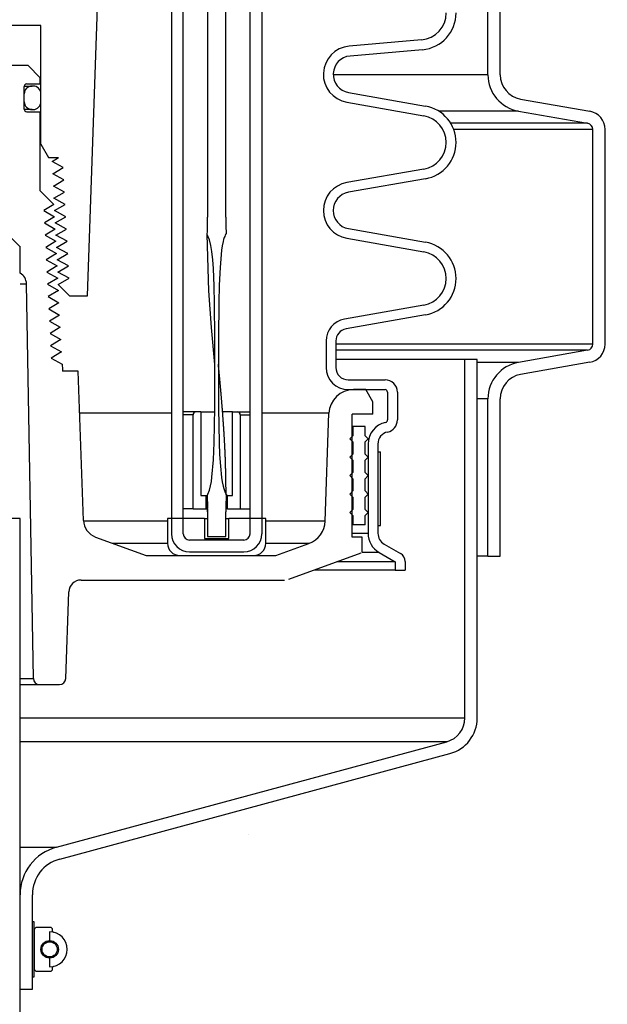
# Model space of a CAD drawing. Extents: x -285 to 5863, y 308 to 3178.
# Tile 245 of 256: x 1605 to 1611, y 960 to 970. Entities that reach past the tile are written whole.
import ezdxf

# ---------------------------------------------------------------- set-up
doc = ezdxf.new("R2010")
doc.units = 0
doc.header["$MEASUREMENT"] = 0
doc.header["$PDSIZE"] = 1
doc.layers.get('DEFPOINTS').update_dxf_attribs({"linetype": 'CONTINUOUS'})
for name, color, linetype in [('DIM', 3, 'CONTINUOUS'), ('GALV-4', 4, 'CONTINUOUS'), ('PEAGRAVEL-HATCH', 3, 'CONTINUOUS'), ('SPILL-BUCKET', 1, 'CONTINUOUS')]:
    doc.layers.add(name, color=color, linetype=linetype)
doc.styles.add('SIMPLEX', font='simplex')
doc.dimstyles.new('DIM64', dxfattribs={"dimscale": 64, "dimtxt": 0.09375, "dimasz": 0.09375, "dimexe": 0.0625, "dimexo": 0.0625, "dimgap": 0.046875, "dimtad": 1, "dimdec": 4, "dimzin": 3, "dimdsep": 46, "dimlunit": 4, "dimtxsty": 'SIMPLEX', "dimcen": 0, "dimclrd": 256, "dimclre": 256, "dimclrt": 256, "dimadec": 0, "dimazin": 0, "dimtfac": 1, "dimtdec": 4, "dimtmove": 0, "dimatfit": 3, "dimfxl": 1, "dimfrac": 2, "dimtolj": 1, "dimtzin": 0, "dimarcsym": 0})

# ---------------------------------------------------------------- blocks, each defined once
blk = doc.blocks.new('*D13')
at = {"layer": 'DEFPOINTS', "color": 0, "transparency": 16777216}
for p in [(1368.547, 978.296), (2031.773, 978.015), (1368.547, 700.523)]:
    blk.add_point(p, dxfattribs=at)
at = {"layer": 'DIM', "lineweight": -2, "transparency": 16777216}
for p, q in [((1368.547, 974.296), (1368.547, 696.523)), ((2031.773, 974.015), (2031.773, 696.523)), ((2025.773, 700.523), (1374.547, 700.523))]:
    blk.add_line(p, q, dxfattribs=at)
at = {"layer": 'DIM', "transparency": 16777216}
for points in [[(1374.547, 701.523), (1374.547, 699.523), (1368.547, 700.523)], [(2025.773, 701.523), (2025.773, 699.523), (2031.773, 700.523)]]:
    blk.add_solid(points, dxfattribs=at)
at = {"layer": 'DIM', "transparency": 16777216, "insert": (1700.16, 708.095), "char_height": 6, "attachment_point": 5, "style": 'SIMPLEX'}
blk.add_mtext('\\A1;55\'-3 1/4" (F.V. TANK SLAB)', dxfattribs=at)

msp = doc.modelspace()

# ---------------------------------------------------------------- hatches: boundary and pattern name
at = {"layer": 'PEAGRAVEL-HATCH'}
h = msp.add_hatch(dxfattribs=at)
h.set_pattern_fill('AR-SAND', color=256, scale=7.5, style=0)
h.set_pattern_definition([(37.5, (498.619, 0), (-0.47245, 14.45118), [0, -11.4, 0, -12.75, 0, -12.1875]), (7.5, (498.62, 0), (13.27333, 21.1661), [0, -6.15, 0, -10.275, 0, -3.9375]), (327.5, (489.394, 0), (23.35606, 0.04244), [0, -3.75, 0, -13.5, 0, -17.625]), (317.5, (489.394, 0), (22.54595, 6.58257), [0, -1.875, 0, -8.85, 0, -10.125])])
h.paths.add_polyline_path([(1633.37111, 960.78247), (1633.20943, 960.78249), (1633.06953, 961.97222), (1628.70251, 963.31274), (1628.62507, 965.18573), (1628.39085, 965.18573), (1628.39085, 966.78697), (1627.32595, 967.34159), (1627.31573, 978.01472), (1610.87149, 978.01472), (1610.87149, 967.23834), (1610.76049, 967.17425), (1610.05687, 967.05019), (1609.90887, 966.96474), (1609.85042, 966.80415), (1609.85042, 965.20292), (1609.53877, 965.20292), (1609.53877, 963.32993), (1605.17174, 961.9894), (1605.0943, 960.79968), (1604.96939, 960.79968), (1604.97021, 935.26579), (1633.36829, 935.26579)])
h.paths.add_polyline_path([(1633.37182, 934.26579), (1604.97021, 934.26579), (1604.97021, 916.69416), (1605.88465, 915.87408), (1607.37181, 915.52328), (1608.37181, 917.52328), (1613.37181, 917.52328), (1614.37181, 915.52328), (1623.87181, 915.52328), (1624.87181, 917.52328), (1629.87181, 917.52328), (1630.87181, 915.52328), (1632.34789, 915.87407), (1633.0437, 917.52328), (1632.68246, 923.08613), (1633.36694, 923.08616)])

# ---------------------------------------------------------------- linework, layer by layer
at = {"layer": 'GALV-4', "color": 1}
msp.add_lwpolyline([(1600.27342, 964.77028), (1600.26205, 916.52328), (1604.95884, 916.52328), (1604.97021, 964.77028)], close=True, dxfattribs=at)
at = {"layer": 'SPILL-BUCKET', "color": 8, "linetype": 'Continuous'}
for p, q in [((1606.87495, 976.07991), (1606.87433, 967.83555)), ((1607.06232, 967.83555), (1607.06232, 976.07991)), ((1606.87374, 967.72777), (1606.87415, 967.77492)), ((1606.87415, 967.77492), (1606.87429, 967.80524)), ((1606.87429, 967.80524), (1606.87433, 967.83555)), ((1607.06168, 967.83555), (1607.06232, 967.83555)), ((1607.06168, 967.83555), (1607.06169, 967.82726)), ((1607.06169, 967.82726), (1607.06171, 967.81898)), ((1607.06171, 967.81898), (1607.06178, 967.80241)), ((1607.06178, 967.80241), (1607.06189, 967.78584)), ((1607.06189, 967.78584), (1607.06203, 967.76927)), ((1607.06203, 967.76927), (1607.06217, 967.7527)), ((1606.87264, 967.65705), (1606.87286, 967.66883)), ((1606.89481, 967.60227), (1606.87264, 967.65705)), ((1606.88929, 967.08606), (1606.87281, 967.65662)), ((1606.87286, 967.66883), (1606.87307, 967.68062)), ((1606.87307, 967.68062), (1606.87374, 967.72777)), ((1607.05621, 967.65478), (1607.0542, 967.64957)), ((1607.05826, 967.65998), (1607.05621, 967.65478)), ((1607.06005, 967.66193), (1607.05826, 967.65998)), ((1607.06211, 967.66368), (1607.06005, 967.66193)), ((1607.06311, 967.66618), (1607.06211, 967.66368)), ((1607.06217, 967.7527), (1607.06229, 967.73613)), ((1607.06229, 967.73613), (1607.06243, 967.71956)), ((1607.06243, 967.71956), (1607.06339, 967.69425)), ((1607.06335, 967.66896), (1607.06311, 967.66618)), ((1607.06339, 967.69425), (1607.06335, 967.66896)), ((1606.90896, 967.54491), (1606.89481, 967.60227)), ((1607.03332, 967.58609), (1607.02446, 967.54253)), ((1607.03887, 967.60769), (1607.03332, 967.58609)), ((1607.04562, 967.62896), (1607.03887, 967.60769)), ((1607.04975, 967.63932), (1607.04562, 967.62896)), ((1607.0542, 967.64957), (1607.04975, 967.63932)), ((1606.91838, 967.48659), (1606.90896, 967.54491)), ((1606.92819, 967.39892), (1606.91838, 967.48659)), ((1607.01785, 967.49855), (1607.00856, 967.41003)), ((1607.02446, 967.54253), (1607.01785, 967.49855)), ((1606.93453, 967.31085), (1606.92819, 967.39892)), ((1607.00856, 967.41003), (1607.00248, 967.32118)), ((1606.94209, 967.13425), (1606.93453, 967.31085)), ((1607.00248, 967.32118), (1606.99442, 967.14332)), ((1606.916, 966.71132), (1606.88929, 967.08606)), ((1606.94576, 966.95748), (1606.94209, 967.13425)), ((1606.99442, 967.14332), (1606.98964, 966.96531)), ((1606.94982, 966.6039), (1606.94576, 966.95748)), ((1606.98964, 966.96531), (1606.98577, 966.60918)), ((1606.95053, 966.33658), (1606.916, 966.71132)), ((1606.95032, 966.25031), (1606.94982, 966.6039)), ((1606.98577, 966.60918), (1606.9853, 966.25301)), ((1606.9506, 966.33588), (1606.95053, 966.33658)), ((1606.9853, 966.25301), (1606.9869, 965.89685)), ((1606.98551, 966.3382), (1606.98551, 966.33822)), ((1606.98552, 966.33811), (1606.98551, 966.3382)), ((1606.98553, 966.33798), (1606.98552, 966.33811)), ((1606.98553, 966.33779), (1606.98553, 966.33798)), ((1606.98554, 966.33754), (1606.98553, 966.33779)), ((1606.98556, 966.33732), (1606.98554, 966.33754)), ((1606.98557, 966.33706), (1606.98556, 966.33732)), ((1606.98558, 966.33676), (1606.98557, 966.33706)), ((1606.9856, 966.33644), (1606.98558, 966.33676)), ((1606.98561, 966.33609), (1606.9856, 966.33644)), ((1606.98564, 966.33569), (1606.98561, 966.33609)), ((1606.98566, 966.33531), (1606.98564, 966.33569)), ((1606.98568, 966.33487), (1606.98566, 966.33531)), ((1606.98571, 966.33438), (1606.98568, 966.33487)), ((1606.98574, 966.33383), (1606.98571, 966.33438)), ((1606.98576, 966.33354), (1606.98574, 966.33383)), ((1606.98577, 966.33324), (1606.98576, 966.33354)), ((1606.98579, 966.33295), (1606.98577, 966.33324)), ((1606.9859, 966.3321), (1606.98579, 966.33299)), ((1606.98591, 966.33175), (1606.98579, 966.33296)), ((1606.98581, 966.33265), (1606.98579, 966.33295)), ((1606.98583, 966.33234), (1606.98581, 966.33265)), ((1606.98585, 966.33204), (1606.98583, 966.33234)), ((1606.98587, 966.33174), (1606.98585, 966.33204)), ((1606.98589, 966.3315), (1606.98587, 966.33174)), ((1606.9859, 966.33133), (1606.98589, 966.3315)), ((1606.986, 966.33115), (1606.9859, 966.3321)), ((1606.9859, 966.33124), (1606.9859, 966.33133)), ((1606.986, 966.33079), (1606.98591, 966.33175)), ((1606.98611, 966.33019), (1606.986, 966.33115)), ((1606.98609, 966.32983), (1606.986, 966.33079)), ((1606.98616, 966.32912), (1606.98609, 966.32983)), ((1606.98624, 966.32899), (1606.98611, 966.33019)), ((1606.98623, 966.32843), (1606.98616, 966.32912)), ((1606.98629, 966.32784), (1606.98623, 966.32843)), ((1606.98637, 966.32778), (1606.98624, 966.32899)), ((1606.98635, 966.32727), (1606.98629, 966.32784)), ((1606.9864, 966.3267), (1606.98635, 966.32727)), ((1606.98653, 966.32631), (1606.98637, 966.32778)), ((1606.98646, 966.32614), (1606.9864, 966.3267)), ((1606.9865, 966.32577), (1606.98646, 966.32614)), ((1606.98654, 966.32541), (1606.9865, 966.32577)), ((1606.98668, 966.32485), (1606.98653, 966.32631)), ((1606.98655, 966.32527), (1606.98654, 966.32541)), ((1606.98657, 966.32515), (1606.98655, 966.32527)), ((1606.98657, 966.32511), (1606.98657, 966.32515)), ((1606.98658, 966.32507), (1606.98657, 966.32511)), ((1606.98658, 966.32504), (1606.98658, 966.32507)), ((1606.98686, 966.32309), (1606.98668, 966.32485)), ((1606.98703, 966.32133), (1606.98686, 966.32309)), ((1606.98723, 966.3193), (1606.98703, 966.32133)), ((1606.98743, 966.31727), (1606.98723, 966.3193)), ((1606.98765, 966.31499), (1606.98743, 966.31727)), ((1606.98787, 966.31271), (1606.98765, 966.31499)), ((1606.9881, 966.31041), (1606.98787, 966.31271)), ((1606.98832, 966.30811), (1606.9881, 966.31041)), ((1606.98886, 966.3025), (1606.98832, 966.30811)), ((1606.9894, 966.29688), (1606.98886, 966.3025)), ((1606.98991, 966.29159), (1606.9894, 966.29688)), ((1606.99042, 966.2863), (1606.98991, 966.29159)), ((1606.99085, 966.28178), (1606.99042, 966.2863)), ((1606.99128, 966.27726), (1606.99085, 966.28178)), ((1606.99169, 966.27301), (1606.99128, 966.27726)), ((1606.99209, 966.26876), (1606.99169, 966.27301)), ((1606.99247, 966.26478), (1606.99209, 966.26876)), ((1606.99285, 966.26081), (1606.99247, 966.26478)), ((1606.9932, 966.2571), (1606.99285, 966.26081)), ((1606.99355, 966.2534), (1606.9932, 966.2571)), ((1606.99388, 966.24997), (1606.99355, 966.2534)), ((1606.94912, 965.8967), (1606.95032, 966.25031)), ((1606.99421, 966.24654), (1606.99388, 966.24997)), ((1606.99437, 966.24477), (1606.99421, 966.24654)), ((1606.99454, 966.243), (1606.99437, 966.24477)), ((1606.9947, 966.24131), (1606.99454, 966.243)), ((1606.99486, 966.23962), (1606.9947, 966.24131)), ((1606.995, 966.23808), (1606.99486, 966.23962)), ((1606.99515, 966.23654), (1606.995, 966.23808)), ((1606.99528, 966.23521), (1606.99515, 966.23654)), ((1606.9954, 966.23387), (1606.99528, 966.23521)), ((1606.99551, 966.23273), (1606.9954, 966.23387)), ((1606.99562, 966.23159), (1606.99551, 966.23273)), ((1606.9957, 966.23066), (1606.99562, 966.23159)), ((1606.99579, 966.22973), (1606.9957, 966.23066)), ((1606.99586, 966.22902), (1606.99579, 966.22973)), ((1606.99592, 966.22831), (1606.99586, 966.22902)), ((1606.99597, 966.22781), (1606.99592, 966.22831)), ((1606.99602, 966.22731), (1606.99597, 966.22781)), ((1606.99607, 966.22675), (1606.99602, 966.22731)), ((1606.99612, 966.22618), (1606.99607, 966.22675)), ((1606.99621, 966.2253), (1606.99612, 966.22618)), ((1606.99629, 966.22443), (1606.99621, 966.2253)), ((1606.9964, 966.22323), (1606.99629, 966.22443)), ((1606.99652, 966.22204), (1606.9964, 966.22323)), ((1606.99665, 966.22064), (1606.99652, 966.22204)), ((1606.99678, 966.21923), (1606.99665, 966.22064)), ((1606.99691, 966.21784), (1606.99678, 966.21923)), ((1606.99704, 966.21646), (1606.99691, 966.21784)), ((1606.99717, 966.21509), (1606.99704, 966.21646)), ((1606.99729, 966.21372), (1606.99717, 966.21509)), ((1606.99769, 966.20953), (1606.99729, 966.21372)), ((1606.99808, 966.20533), (1606.99769, 966.20953)), ((1606.99845, 966.20137), (1606.99808, 966.20533)), ((1606.99882, 966.19741), (1606.99845, 966.20137)), ((1606.99909, 966.19445), (1606.99882, 966.19741)), ((1606.99937, 966.19148), (1606.99909, 966.19445)), ((1606.99966, 966.18831), (1606.99937, 966.19148)), ((1606.99996, 966.18513), (1606.99966, 966.18831)), ((1607.00027, 966.18173), (1606.99996, 966.18513)), ((1607.00059, 966.17834), (1607.00027, 966.18173)), ((1607.00092, 966.17472), (1607.00059, 966.17834)), ((1607.00125, 966.1711), (1607.00092, 966.17472)), ((1607.00161, 966.16727), (1607.00125, 966.1711)), ((1607.00196, 966.16343), (1607.00161, 966.16727)), ((1607.00241, 966.15854), (1607.00196, 966.16343)), ((1607.00286, 966.15364), (1607.00241, 966.15854)), ((1607.00333, 966.14843), (1607.00286, 966.15364)), ((1607.00381, 966.14322), (1607.00333, 966.14843)), ((1607.00431, 966.1377), (1607.00381, 966.14322)), ((1607.00481, 966.13217), (1607.00431, 966.1377)), ((1607.00534, 966.12633), (1607.00481, 966.13217)), ((1607.00587, 966.12048), (1607.00534, 966.12633)), ((1607.00642, 966.11432), (1607.00587, 966.12048)), ((1607.00697, 966.10816), (1607.00642, 966.11432)), ((1607.0075, 966.10229), (1607.00697, 966.10816)), ((1607.00802, 966.09641), (1607.0075, 966.10229)), ((1607.00856, 966.09038), (1607.00802, 966.09641)), ((1607.00909, 966.08436), (1607.00856, 966.09038)), ((1607.00961, 966.07852), (1607.00909, 966.08436)), ((1607.01012, 966.07267), (1607.00961, 966.07852)), ((1607.01062, 966.06703), (1607.01012, 966.07267)), ((1607.01111, 966.06139), (1607.01062, 966.06703)), ((1607.01159, 966.05595), (1607.01111, 966.06139)), ((1607.01206, 966.0505), (1607.01159, 966.05595)), ((1607.01251, 966.04526), (1607.01206, 966.0505)), ((1607.01297, 966.04002), (1607.01251, 966.04526)), ((1607.0134, 966.03498), (1607.01297, 966.04002)), ((1607.01384, 966.02994), (1607.0134, 966.03498)), ((1607.01441, 966.02322), (1607.01384, 966.02994)), ((1607.01499, 966.0165), (1607.01441, 966.02322)), ((1607.01552, 966.01017), (1607.01499, 966.0165)), ((1607.01606, 966.00384), (1607.01552, 966.01017)), ((1607.01656, 965.99791), (1607.01606, 966.00384)), ((1607.01706, 965.99198), (1607.01656, 965.99791)), ((1607.01752, 965.98644), (1607.01706, 965.99198)), ((1607.01798, 965.9809), (1607.01752, 965.98644)), ((1607.01841, 965.97575), (1607.01798, 965.9809)), ((1607.01884, 965.9706), (1607.01841, 965.97575)), ((1607.01912, 965.96724), (1607.01884, 965.9706)), ((1607.01939, 965.96387), (1607.01912, 965.96724)), ((1607.01966, 965.96055), (1607.01939, 965.96387)), ((1607.01994, 965.95724), (1607.01966, 965.96055)), ((1607.02022, 965.95374), (1607.01994, 965.95724)), ((1607.02051, 965.95024), (1607.02022, 965.95374)), ((1606.94199, 965.54322), (1606.94912, 965.8967)), ((1606.9869, 965.89685), (1606.9941, 965.54078)), ((1607.02081, 965.94656), (1607.02051, 965.95024)), ((1607.02111, 965.94287), (1607.02081, 965.94656)), ((1607.02151, 965.93791), (1607.02111, 965.94287)), ((1607.02191, 965.93294), (1607.02151, 965.93791)), ((1607.02233, 965.92768), (1607.02191, 965.93294)), ((1607.02275, 965.92241), (1607.02233, 965.92768)), ((1607.0232, 965.91683), (1607.02275, 965.92241)), ((1607.02364, 965.91126), (1607.0232, 965.91683)), ((1607.02411, 965.90538), (1607.02364, 965.91126)), ((1607.02457, 965.8995), (1607.02411, 965.90538)), ((1607.02502, 965.89373), (1607.02457, 965.8995)), ((1607.02547, 965.88795), (1607.02502, 965.89373)), ((1607.02594, 965.88191), (1607.02547, 965.88795)), ((1607.02641, 965.87587), (1607.02594, 965.88191)), ((1607.0269, 965.86956), (1607.02641, 965.87587)), ((1607.02739, 965.86325), (1607.0269, 965.86956)), ((1607.02789, 965.85668), (1607.02739, 965.86325)), ((1607.02839, 965.8501), (1607.02789, 965.85668)), ((1607.02891, 965.84326), (1607.02839, 965.8501)), ((1607.02943, 965.83642), (1607.02891, 965.84326)), ((1607.02996, 965.82933), (1607.02943, 965.83642)), ((1607.03049, 965.82223), (1607.02996, 965.82933)), ((1607.03106, 965.81468), (1607.03049, 965.82223)), ((1607.03162, 965.80713), (1607.03106, 965.81468)), ((1607.03215, 965.79994), (1607.03162, 965.80713)), ((1607.03268, 965.79276), (1607.03215, 965.79994)), ((1607.03317, 965.78594), (1607.03268, 965.79276)), ((1607.03367, 965.77912), (1607.03317, 965.78594)), ((1607.03414, 965.77267), (1607.03367, 965.77912)), ((1607.03461, 965.76622), (1607.03414, 965.77267)), ((1607.03504, 965.76014), (1607.03461, 965.76622)), ((1607.03548, 965.75406), (1607.03504, 965.76014)), ((1607.03589, 965.74835), (1607.03548, 965.75406)), ((1607.03629, 965.74264), (1607.03589, 965.74835)), ((1607.03667, 965.73729), (1607.03629, 965.74264)), ((1607.03705, 965.73195), (1607.03667, 965.73729)), ((1607.03727, 965.72884), (1607.03705, 965.73195)), ((1607.03749, 965.72573), (1607.03727, 965.72884)), ((1607.03769, 965.72276), (1607.03749, 965.72573)), ((1607.0379, 965.71979), (1607.03769, 965.72276)), ((1607.0381, 965.71696), (1607.0379, 965.71979)), ((1607.03829, 965.71413), (1607.0381, 965.71696)), ((1607.03848, 965.71145), (1607.03829, 965.71413)), ((1607.03866, 965.70876), (1607.03848, 965.71145)), ((1607.03883, 965.7063), (1607.03866, 965.70876)), ((1607.039, 965.70384), (1607.03883, 965.7063)), ((1607.03914, 965.70179), (1607.039, 965.70384)), ((1607.03929, 965.69973), (1607.03914, 965.70179)), ((1607.03941, 965.69791), (1607.03929, 965.69973)), ((1607.03953, 965.69608), (1607.03941, 965.69791)), ((1607.03964, 965.69449), (1607.03953, 965.69608)), ((1607.03975, 965.6929), (1607.03964, 965.69449)), ((1607.03982, 965.69188), (1607.03975, 965.6929)), ((1607.03989, 965.69087), (1607.03982, 965.69188)), ((1607.03993, 965.69026), (1607.03989, 965.69087)), ((1607.03997, 965.68966), (1607.03993, 965.69026)), ((1607.04001, 965.68914), (1607.03997, 965.68966)), ((1607.04004, 965.68863), (1607.04001, 965.68914)), ((1607.04009, 965.68789), (1607.04004, 965.68863)), ((1607.04014, 965.68716), (1607.04009, 965.68789)), ((1607.0402, 965.68621), (1607.04014, 965.68716)), ((1607.04027, 965.68526), (1607.0402, 965.68621)), ((1607.04037, 965.68374), (1607.04027, 965.68526)), ((1607.04047, 965.68221), (1607.04037, 965.68374)), ((1607.0406, 965.68033), (1607.04047, 965.68221)), ((1607.04072, 965.67845), (1607.0406, 965.68033)), ((1607.04087, 965.67621), (1607.04072, 965.67845)), ((1607.04102, 965.67397), (1607.04087, 965.67621)), ((1607.04119, 965.67138), (1607.04102, 965.67397)), ((1607.04136, 965.6688), (1607.04119, 965.67138)), ((1607.04156, 965.66585), (1607.04136, 965.6688)), ((1607.04175, 965.66291), (1607.04156, 965.66585)), ((1607.04197, 965.65962), (1607.04175, 965.66291)), ((1607.04219, 965.65632), (1607.04197, 965.65962)), ((1607.04242, 965.65267), (1607.04219, 965.65632)), ((1607.04266, 965.64902), (1607.04242, 965.65267)), ((1607.04291, 965.6451), (1607.04266, 965.64902)), ((1607.04316, 965.64118), (1607.04291, 965.6451)), ((1607.04343, 965.63692), (1607.04316, 965.64118)), ((1607.0437, 965.63266), (1607.04343, 965.63692)), ((1607.04399, 965.62811), (1607.0437, 965.63266)), ((1607.04427, 965.62356), (1607.04399, 965.62811)), ((1607.04455, 965.61905), (1607.04427, 965.62356)), ((1607.04483, 965.61455), (1607.04455, 965.61905)), ((1607.04528, 965.60711), (1607.04483, 965.61455)), ((1607.04573, 965.59967), (1607.04528, 965.60711)), ((1607.04616, 965.5925), (1607.04573, 965.59967)), ((1607.04658, 965.58533), (1607.04616, 965.5925)), ((1607.04698, 965.57843), (1607.04658, 965.58533)), ((1607.04738, 965.57153), (1607.04698, 965.57843)), ((1607.04782, 965.56373), (1607.04738, 965.57153)), ((1607.04826, 965.55593), (1607.04782, 965.56373)), ((1607.04866, 965.5485), (1607.04826, 965.55593)), ((1606.93435, 965.36658), (1606.94199, 965.54322)), ((1606.9941, 965.54078), (1606.99821, 965.4221)), ((1607.04907, 965.54107), (1607.04866, 965.5485)), ((1607.04945, 965.53402), (1607.04907, 965.54107)), ((1607.04982, 965.52696), (1607.04945, 965.53402)), ((1607.05016, 965.52028), (1607.04982, 965.52696)), ((1607.05051, 965.51361), (1607.05016, 965.52028)), ((1607.05082, 965.5073), (1607.05051, 965.51361)), ((1607.05114, 965.501), (1607.05082, 965.5073)), ((1607.05137, 965.49626), (1607.05114, 965.501)), ((1607.0516, 965.49151), (1607.05137, 965.49626)), ((1607.05182, 965.48696), (1607.0516, 965.49151)), ((1607.05204, 965.48242), (1607.05182, 965.48696)), ((1607.05225, 965.4778), (1607.05204, 965.48242)), ((1607.05247, 965.47319), (1607.05225, 965.4778)), ((1607.05269, 965.46843), (1607.05247, 965.47319)), ((1607.0529, 965.46368), (1607.05269, 965.46843)), ((1607.05312, 965.45881), (1607.0529, 965.46368)), ((1607.05334, 965.45393), (1607.05312, 965.45881)), ((1607.05356, 965.44891), (1607.05334, 965.45393)), ((1606.91971, 965.19052), (1606.93435, 965.36658)), ((1606.99821, 965.4221), (1607.0053, 965.30363)), ((1607.05378, 965.4439), (1607.05356, 965.44891)), ((1607.054, 965.43876), (1607.05378, 965.4439)), ((1607.05421, 965.43362), (1607.054, 965.43876)), ((1607.05443, 965.42834), (1607.05421, 965.43362)), ((1607.05464, 965.42307), (1607.05443, 965.42834)), ((1607.05486, 965.41766), (1607.05464, 965.42307)), ((1607.05508, 965.41226), (1607.05486, 965.41766)), ((1607.05529, 965.40672), (1607.05508, 965.41226)), ((1607.0555, 965.40118), (1607.05529, 965.40672)), ((1607.05571, 965.39559), (1607.0555, 965.40118)), ((1607.05592, 965.39), (1607.05571, 965.39559)), ((1607.05611, 965.38471), (1607.05592, 965.39)), ((1607.0563, 965.37942), (1607.05611, 965.38471)), ((1607.05647, 965.37447), (1607.0563, 965.37942)), ((1607.05664, 965.36952), (1607.05647, 965.37447)), ((1607.0568, 965.36491), (1607.05664, 965.36952)), ((1607.05695, 965.3603), (1607.0568, 965.36491)), ((1607.05709, 965.35604), (1607.05695, 965.3603)), ((1607.05723, 965.35177), (1607.05709, 965.35604)), ((1607.05736, 965.34785), (1607.05723, 965.35177)), ((1607.0053, 965.30363), (1607.0181, 965.1857)), ((1607.05748, 965.34392), (1607.05736, 965.34785)), ((1607.05756, 965.3414), (1607.05748, 965.34392)), ((1607.05764, 965.33888), (1607.05756, 965.3414)), ((1607.05772, 965.33619), (1607.05764, 965.33888)), ((1607.0578, 965.33351), (1607.05772, 965.33619)), ((1607.05789, 965.33067), (1607.0578, 965.33351)), ((1607.05797, 965.32783), (1607.05789, 965.33067)), ((1607.05801, 965.32642), (1607.05797, 965.32783)), ((1607.05805, 965.32501), (1607.05801, 965.32642)), ((1607.05809, 965.32365), (1607.05805, 965.32501)), ((1607.05813, 965.3223), (1607.05809, 965.32365)), ((1607.05817, 965.32108), (1607.05813, 965.3223)), ((1607.0582, 965.31985), (1607.05817, 965.32108)), ((1607.05823, 965.31876), (1607.0582, 965.31985)), ((1607.05827, 965.31767), (1607.05823, 965.31876)), ((1607.05829, 965.31677), (1607.05827, 965.31767)), ((1607.05832, 965.31588), (1607.05829, 965.31677)), ((1607.05833, 965.31528), (1607.05832, 965.31588)), ((1607.05835, 965.31469), (1607.05833, 965.31528)), ((1607.05837, 965.31419), (1607.05835, 965.31469)), ((1607.05838, 965.3137), (1607.05837, 965.31419)), ((1607.0584, 965.3131), (1607.05838, 965.3137)), ((1607.05841, 965.31251), (1607.0584, 965.3131)), ((1607.05845, 965.31104), (1607.05841, 965.31251)), ((1607.0585, 965.30957), (1607.05845, 965.31104)), ((1607.05855, 965.30771), (1607.0585, 965.30957)), ((1607.0586, 965.30585), (1607.05855, 965.30771)), ((1607.05866, 965.30361), (1607.0586, 965.30585)), ((1607.05872, 965.30137), (1607.05866, 965.30361)), ((1607.05879, 965.29874), (1607.05872, 965.30137)), ((1607.05886, 965.29611), (1607.05879, 965.29874)), ((1607.05893, 965.29358), (1607.05886, 965.29611)), ((1607.059, 965.29105), (1607.05893, 965.29358)), ((1607.05907, 965.28825), (1607.059, 965.29105)), ((1607.05914, 965.28546), (1607.05907, 965.28825)), ((1607.05922, 965.28253), (1607.05914, 965.28546)), ((1607.05929, 965.27961), (1607.05922, 965.28253)), ((1607.05937, 965.27661), (1607.05929, 965.27961)), ((1607.05944, 965.27361), (1607.05937, 965.27661)), ((1607.05952, 965.27053), (1607.05944, 965.27361)), ((1607.05959, 965.26745), (1607.05952, 965.27053)), ((1607.05967, 965.26429), (1607.05959, 965.26745)), ((1607.05974, 965.26113), (1607.05967, 965.26429)), ((1607.05991, 965.25389), (1607.05974, 965.26113)), ((1607.06007, 965.24664), (1607.05991, 965.25389)), ((1606.91379, 965.14669), (1606.91971, 965.19052)), ((1607.0181, 965.1857), (1607.02516, 965.14171)), ((1607.06024, 965.23902), (1607.06007, 965.24664)), ((1607.06041, 965.23139), (1607.06024, 965.23902)), ((1607.06057, 965.22338), (1607.06041, 965.23139)), ((1607.06074, 965.21537), (1607.06057, 965.22338)), ((1607.06084, 965.21007), (1607.06074, 965.21537)), ((1607.06094, 965.20477), (1607.06084, 965.21007)), ((1607.06105, 965.19932), (1607.06094, 965.20477)), ((1607.06115, 965.19387), (1607.06105, 965.19932)), ((1607.06125, 965.18826), (1607.06115, 965.19387)), ((1607.06135, 965.18265), (1607.06125, 965.18826)), ((1607.06145, 965.17689), (1607.06135, 965.18265)), ((1607.06155, 965.17112), (1607.06145, 965.17689)), ((1607.06165, 965.16521), (1607.06155, 965.17112)), ((1607.06174, 965.15929), (1607.06165, 965.16521)), ((1607.06184, 965.15338), (1607.06174, 965.15929)), ((1607.06193, 965.14747), (1607.06184, 965.15338)), ((1606.87952, 965.01864), (1606.89562, 965.05986)), ((1606.89562, 965.05986), (1606.90589, 965.1031)), ((1606.90589, 965.1031), (1606.91379, 965.14669)), ((1607.02516, 965.14171), (1607.03438, 965.09813)), ((1607.03438, 965.09813), (1607.04003, 965.07661)), ((1607.04003, 965.07661), (1607.0466, 965.05533)), ((1607.0466, 965.05533), (1607.05036, 965.04481)), ((1607.06202, 965.14069), (1607.06193, 965.14747)), ((1607.06212, 965.13391), (1607.06202, 965.14069)), ((1607.06221, 965.12745), (1607.06212, 965.13391)), ((1607.06229, 965.121), (1607.06221, 965.12745)), ((1607.06237, 965.11488), (1607.06229, 965.121)), ((1607.06244, 965.10876), (1607.06237, 965.11488)), ((1607.06251, 965.10297), (1607.06244, 965.10876)), ((1607.06257, 965.09718), (1607.06251, 965.10297)), ((1607.06268, 965.08627), (1607.06263, 965.09173)), ((1607.06274, 965.08084), (1607.06268, 965.08627)), ((1607.06278, 965.07542), (1607.06274, 965.08084)), ((1607.06283, 965.07037), (1607.06278, 965.07542)), ((1607.06287, 965.06531), (1607.06283, 965.07037)), ((1607.06291, 965.06064), (1607.06287, 965.06531)), ((1607.06294, 965.05596), (1607.06291, 965.06064)), ((1607.06297, 965.05165), (1607.06294, 965.05596)), ((1607.063, 965.04735), (1607.06297, 965.05165)), ((1606.87284, 964.99771), (1606.8749, 965.00857)), ((1606.87293, 964.98627), (1606.87284, 964.99771)), ((1606.87284, 964.99622), (1606.87284, 964.99579)), ((1606.87284, 964.99579), (1606.87284, 964.99537)), ((1606.87284, 964.99537), (1606.87284, 964.9939)), ((1606.87284, 964.9939), (1606.87284, 964.99244)), ((1606.87284, 964.99244), (1606.87284, 964.99076)), ((1606.87284, 964.99076), (1606.87284, 964.98908)), ((1606.87284, 964.98908), (1606.87284, 964.98718)), ((1606.87284, 964.98718), (1606.87284, 964.98528)), ((1606.87284, 964.98528), (1606.87284, 964.98316)), ((1606.87284, 964.98316), (1606.87284, 964.98104)), ((1606.87284, 964.98104), (1606.87284, 964.97831)), ((1606.87284, 964.97831), (1606.87285, 964.97558)), ((1606.87285, 964.97558), (1606.87285, 964.97251)), ((1606.87285, 964.97251), (1606.87286, 964.96944)), ((1606.87286, 964.96944), (1606.87286, 964.96602)), ((1606.87286, 964.96602), (1606.87288, 964.9626)), ((1606.87288, 964.9626), (1606.87289, 964.95884)), ((1606.87289, 964.95884), (1606.8729, 964.95507)), ((1606.8729, 964.95507), (1606.87291, 964.95096)), ((1606.87291, 964.95096), (1606.87293, 964.94685)), ((1606.87318, 964.97484), (1606.87293, 964.98627)), ((1606.8736, 964.95197), (1606.87318, 964.97484)), ((1606.87387, 964.92909), (1606.8736, 964.95197)), ((1606.8749, 965.00857), (1606.87952, 965.01864)), ((1607.05036, 965.04481), (1607.05464, 965.03449)), ((1607.05464, 965.03449), (1607.05992, 965.0244)), ((1607.05992, 965.0244), (1607.06307, 965.01392)), ((1607.06303, 964.96993), (1607.06206, 964.92578)), ((1607.06302, 965.04341), (1607.063, 965.04735)), ((1607.06304, 965.03948), (1607.06302, 965.04341)), ((1607.06307, 965.01392), (1607.06303, 964.96993)), ((1607.06306, 965.03592), (1607.06304, 965.03948)), ((1607.06308, 965.03236), (1607.06306, 965.03592)), ((1607.0631, 965.02934), (1607.06308, 965.03236)), ((1607.06311, 965.02632), (1607.0631, 965.02934)), ((1607.06311, 965.02361), (1607.06311, 965.02632)), ((1607.06312, 965.02091), (1607.06311, 965.02361)), ((1607.06313, 965.01853), (1607.06312, 965.02091)), ((1607.06312, 965.01134), (1607.06313, 965.01203)), ((1607.06313, 965.01615), (1607.06313, 965.01853)), ((1607.06313, 965.01409), (1607.06313, 965.01615)), ((1607.06313, 965.01203), (1607.06313, 965.01409)), ((1606.87293, 964.94685), (1606.87295, 964.9424)), ((1606.87295, 964.9424), (1606.87298, 964.93795)), ((1606.87298, 964.93795), (1606.87301, 964.93315)), ((1606.87301, 964.93315), (1606.87304, 964.92835)), ((1606.87304, 964.92835), (1606.87307, 964.92321)), ((1606.87307, 964.92321), (1606.87311, 964.91806)), ((1606.87311, 964.91806), (1606.87316, 964.9123)), ((1606.87316, 964.9123), (1606.87321, 964.90654)), ((1606.87321, 964.90654), (1606.87327, 964.9004)), ((1606.87327, 964.9004), (1606.87333, 964.89427)), ((1606.87333, 964.89427), (1606.8734, 964.88775)), ((1606.8734, 964.88775), (1606.87348, 964.88124)), ((1606.87348, 964.88124), (1606.87356, 964.87434)), ((1606.87365, 964.86745), (1606.87376, 964.86017)), ((1606.87376, 964.86017), (1606.87387, 964.8529)), ((1606.87423, 964.88335), (1606.87387, 964.92909)), ((1606.87387, 964.8529), (1606.87399, 964.84525)), ((1606.87436, 964.8376), (1606.87423, 964.88335)), ((1607.06179, 964.88169), (1607.06171, 964.8376)), ((1607.06206, 964.92578), (1607.06179, 964.88169)), ((1606.87399, 964.84525), (1606.87412, 964.8376)), ((1606.87436, 964.8376), (1606.87433, 964.8376)), ((1606.87433, 964.8376), (1606.87433, 964.58777)), ((1607.06171, 964.58777), (1607.06171, 964.8376)), ((1606.87433, 964.58777), (1607.06171, 964.58777))]:
    msp.add_line(p, q, dxfattribs=at)
at = {"layer": 'SPILL-BUCKET', "color": 1, "linetype": 'Continuous'}
for p, q in [((1606.50833, 975.92287), (1606.50833, 964.6156)), ((1606.62825, 964.6156), (1606.62825, 975.92287)), ((1607.30779, 964.6156), (1607.30779, 975.92287)), ((1607.42771, 975.92287), (1607.42771, 964.6156)), ((1609.72551, 969.28145), (1609.72551, 970.48529)), ((1609.85042, 969.28145), (1609.85042, 970.48529)), ((1605.65344, 967.03487), (1605.76701, 970.28701)), ((1605.18174, 969.783), (1604.63262, 969.783)), ((1605.18174, 968.57539), (1605.18174, 969.783)), ((1609.05056, 969.63669), (1608.31454, 969.5723)), ((1609.05928, 969.53714), (1608.32325, 969.47275)), ((1605.05033, 969.37677), (1600.19165, 969.37677)), ((1605.17524, 969.25186), (1605.05033, 969.37677)), ((1605.01086, 968.93358), (1605.01086, 969.16192)), ((1605.0115, 969.16767), (1605.05601, 969.16767)), ((1605.03834, 969.1894), (1605.17524, 969.1894)), ((1605.05601, 969.16767), (1605.08284, 969.16767)), ((1605.08284, 969.16767), (1605.0918, 969.16767)), ((1605.10179, 969.16767), (1605.0918, 969.16767)), ((1605.17524, 969.1894), (1605.17524, 969.25186)), ((1605.01161, 969.08772), (1605.01085, 969.08772)), ((1605.01186, 969.08772), (1605.01161, 969.08772)), ((1605.01186, 969.00777), (1605.01186, 969.08772)), ((1605.18174, 969.00777), (1605.18174, 969.08772)), ((1608.30705, 969.10156), (1609.09169, 968.96321)), ((1605.01086, 969.00777), (1605.01161, 969.00777)), ((1605.01161, 969.00777), (1605.01186, 969.00777)), ((1608.28969, 969.00315), (1609.07434, 968.8648)), ((1610.05687, 969.03542), (1610.76049, 968.91135)), ((1605.05598, 968.92783), (1605.01144, 968.92783)), ((1605.03834, 968.9061), (1605.17524, 968.9061)), ((1605.08283, 968.92783), (1605.05598, 968.92783)), ((1605.0918, 968.92783), (1605.08283, 968.92783)), ((1605.0918, 968.92783), (1605.10179, 968.92783)), ((1605.17524, 968.10081), (1605.17524, 968.9061)), ((1610.03518, 968.9124), (1610.7388, 968.78834)), ((1610.79041, 966.54298), (1610.79041, 968.72683)), ((1610.91532, 966.54298), (1610.91532, 968.72683)), ((1605.17526, 968.57539), (1605.18012, 968.57539)), ((1605.18012, 968.57539), (1605.18174, 968.57539)), ((1605.18174, 968.57539), (1605.25981, 968.44016)), ((1605.25981, 968.44016), (1605.36089, 968.44016)), ((1605.29451, 968.40063), (1605.36089, 968.44016)), ((1605.40621, 968.33817), (1605.29451, 968.40063)), ((1605.30112, 968.27571), (1605.40621, 968.33817)), ((1605.41309, 968.21326), (1605.30112, 968.27571)), ((1609.07434, 968.32352), (1608.28969, 968.18517)), ((1605.30774, 968.1508), (1605.41309, 968.21326)), ((1609.09169, 968.22511), (1608.30705, 968.08676)), ((1605.31263, 967.96343), (1605.17524, 968.10081)), ((1605.41998, 968.08834), (1605.30774, 968.1508)), ((1605.31435, 968.02588), (1605.41998, 968.08834)), ((1605.31263, 967.96343), (1605.21102, 967.90097)), ((1605.42686, 967.96343), (1605.31435, 968.02588)), ((1605.32097, 967.90097), (1605.42686, 967.96343)), ((1605.21102, 967.90097), (1605.31918, 967.83851)), ((1605.43375, 967.83851), (1605.32097, 967.90097)), ((1605.31918, 967.83851), (1605.21732, 967.77606)), ((1605.21732, 967.77606), (1605.32573, 967.7136)), ((1605.32758, 967.77606), (1605.43375, 967.83851)), ((1605.44063, 967.7136), (1605.32758, 967.77606)), ((1605.32573, 967.7136), (1605.22361, 967.65114)), ((1605.3342, 967.65114), (1605.44063, 967.7136)), ((1608.30705, 967.7177), (1609.09169, 967.57935)), ((1604.8518, 967.65059), (1604.97254, 967.52986)), ((1605.22361, 967.65114), (1605.33227, 967.58868)), ((1605.33227, 967.58868), (1605.2299, 967.52623)), ((1605.44751, 967.58868), (1605.3342, 967.65114)), ((1605.34081, 967.52623), (1605.44751, 967.58868)), ((1608.28969, 967.61929), (1609.07434, 967.48094)), ((1604.96939, 967.26493), (1604.96939, 967.52986)), ((1605.2299, 967.52623), (1605.33882, 967.46377)), ((1605.33882, 967.46377), (1605.23619, 967.40131)), ((1605.4544, 967.46377), (1605.34081, 967.52623)), ((1605.34743, 967.40131), (1605.4544, 967.46377)), ((1605.23619, 967.40131), (1605.34537, 967.33885)), ((1605.46128, 967.33885), (1605.34743, 967.40131)), ((1605.34537, 967.33885), (1605.24248, 967.2764)), ((1605.24248, 967.2764), (1605.35191, 967.21394)), ((1605.35405, 967.2764), (1605.46128, 967.33885)), ((1605.46816, 967.21394), (1605.35405, 967.2764)), ((1605.10479, 963.14427), (1605.03475, 967.1573)), ((1605.35191, 967.21394), (1605.24877, 967.15148)), ((1605.35717, 967.14946), (1605.46816, 967.21394)), ((1605.24877, 967.15148), (1605.35846, 967.08902)), ((1605.35846, 967.08902), (1605.25507, 967.02657)), ((1605.35717, 967.14946), (1605.40031, 967.10632)), ((1605.40031, 967.10632), (1605.47176, 967.03487)), ((1605.25507, 967.02657), (1605.36501, 966.96411)), ((1605.36501, 966.96411), (1605.26136, 966.90165)), ((1605.47176, 967.03487), (1605.65344, 967.03487)), ((1605.26136, 966.90165), (1605.37155, 966.8392)), ((1609.07434, 966.93966), (1608.26556, 966.79705)), ((1605.37155, 966.8392), (1605.26765, 966.77674)), ((1605.26765, 966.77674), (1605.3781, 966.71428)), ((1609.09169, 966.84125), (1608.28291, 966.69864)), ((1605.3781, 966.71428), (1605.27394, 966.65182)), ((1605.27394, 966.65182), (1605.38465, 966.58937)), ((1605.38465, 966.58937), (1605.28023, 966.52691)), ((1608.07976, 966.57563), (1608.07976, 966.3057)), ((1608.17969, 966.57563), (1608.17969, 966.3057)), ((1605.28023, 966.52691), (1605.39119, 966.46445)), ((1605.39119, 966.46445), (1605.28652, 966.40199)), ((1610.7388, 966.48147), (1610.03518, 966.35741)), ((1605.28652, 966.40199), (1605.39774, 966.33954)), ((1610.76049, 966.35846), (1610.05687, 966.23439)), ((1605.39774, 966.33954), (1605.40059, 966.28509)), ((1605.40059, 966.28509), (1605.40059, 966.26952)), ((1605.56109, 966.26952), (1605.40059, 966.26952)), ((1605.61412, 964.75106), (1605.56109, 966.26952)), ((1608.30461, 966.18078), (1608.67935, 966.18078)), ((1608.30461, 966.08085), (1608.67935, 966.08085)), ((1608.48232, 966.08085), (1608.35849, 966.08085)), ((1608.55444, 965.95594), (1608.48232, 966.08085)), ((1608.70433, 966.05587), (1608.70433, 965.77202)), ((1608.80426, 966.05587), (1608.80426, 965.77202)), ((1608.55444, 965.83102), (1608.55444, 965.95594)), ((1609.72551, 964.38713), (1609.72551, 965.98836)), ((1609.85042, 964.38713), (1609.85042, 965.98836)), ((1608.07054, 964.74383), (1608.10881, 965.83974)), ((1608.55444, 965.83102), (1608.34358, 965.83102)), ((1608.34358, 964.58187), (1608.34358, 965.83102)), ((1608.50697, 965.52777), (1608.50697, 964.61935)), ((1608.6069, 965.52777), (1608.6069, 964.61935)), ((1606.84311, 964.76925), (1606.46836, 964.76925)), ((1606.46836, 964.76925), (1606.46836, 964.51942)), ((1606.84311, 964.76925), (1606.84311, 964.56626)), ((1607.46768, 964.76925), (1607.09293, 964.76925)), ((1607.09293, 964.56626), (1607.09293, 964.76925)), ((1607.46768, 964.51942), (1607.46768, 964.76925)), ((1605.73729, 964.58153), (1606.25114, 964.3945)), ((1607.24283, 964.55065), (1606.69321, 964.55065)), ((1606.84311, 964.56626), (1607.09293, 964.56626)), ((1608.44513, 964.58187), (1608.34358, 964.58187)), ((1608.44513, 964.42366), (1608.44513, 964.58187)), ((1607.56761, 964.3945), (1607.90631, 964.51778)), ((1608.66936, 964.51117), (1608.83562, 964.41518)), ((1606.25114, 964.3945), (1607.56761, 964.3945)), ((1606.59328, 964.3945), (1607.34276, 964.3945)), ((1606.69321, 964.43073), (1607.24283, 964.43073)), ((1607.70068, 964.15221), (1608.43814, 964.42062)), ((1608.61939, 964.42463), (1608.7824, 964.33051)), ((1609.72551, 964.38713), (1609.85042, 964.38713)), ((1608.7824, 964.33051), (1608.7824, 964.2466)), ((1608.88234, 964.33426), (1608.88234, 964.2466)), ((1608.7824, 964.2466), (1608.88234, 964.2466)), ((1605.58928, 964.14467), (1607.65796, 964.14467)), ((1605.43368, 963.14318), (1605.46444, 964.02412)), ((1605.16724, 963.0829), (1605.37126, 963.0829))]:
    msp.add_line(p, q, dxfattribs=at)
at = {"layer": 'SPILL-BUCKET', "color": 7}
for p, q in [((1609.72551, 969.28145), (1608.15227, 969.28145)), ((1610.03518, 968.9124), (1609.22449, 968.9124)), ((1610.7388, 968.78834), (1609.34713, 968.78834)), ((1610.79041, 968.72683), (1609.37709, 968.72683)), ((1604.96939, 967.1573), (1605.03475, 967.1573)), ((1610.79041, 966.54298), (1608.17969, 966.54298)), ((1610.7388, 966.48148), (1608.17969, 966.48148)), ((1609.49129, 966.38576), (1608.17969, 966.38576)), ((1610.03518, 966.35741), (1609.61621, 966.35741)), ((1609.72551, 965.98836), (1609.61621, 965.98836)), ((1606.75816, 965.85353), (1606.62825, 965.85353)), ((1606.80813, 965.85353), (1606.75816, 965.85353)), ((1606.80813, 965.85353), (1606.80813, 965.00411)), ((1606.80813, 965.85353), (1606.94825, 965.85353)), ((1607.12791, 965.85353), (1607.02813, 965.85353)), ((1607.12791, 965.00411), (1607.12791, 965.85353)), ((1607.12791, 965.85353), (1607.17815, 965.85353)), ((1607.17815, 965.85353), (1607.30779, 965.85353)), ((1606.50833, 965.83974), (1605.57606, 965.83974)), ((1606.72818, 965.82355), (1606.62825, 965.82355)), ((1606.72819, 964.8692), (1606.72819, 965.82355)), ((1607.20786, 965.82355), (1607.20786, 964.8692)), ((1607.20786, 965.82355), (1607.30779, 965.82355)), ((1608.10881, 965.83974), (1607.42767, 965.83974)), ((1606.80813, 965.00411), (1606.85869, 965.00411)), ((1606.85869, 965.00411), (1606.85869, 964.8692)), ((1606.85869, 965.00411), (1606.87285, 965.00411)), ((1607.07735, 965.00411), (1607.06306, 965.00412)), ((1607.07735, 965.00411), (1607.12791, 965.00411)), ((1607.07735, 964.8692), (1607.07735, 965.00411)), ((1606.72819, 964.8692), (1606.62825, 964.8692)), ((1606.72819, 964.8692), (1606.85869, 964.8692)), ((1606.85869, 964.8692), (1606.87427, 964.8692)), ((1607.07735, 964.8692), (1607.06177, 964.86923)), ((1607.07735, 964.8692), (1607.20786, 964.8692)), ((1607.20786, 964.8692), (1607.30779, 964.8692)), ((1606.46836, 964.74383), (1605.61437, 964.74383)), ((1608.07054, 964.74383), (1607.46768, 964.74383)), ((1608.35208, 964.70679), (1608.34358, 964.70679)), ((1608.50697, 964.61935), (1608.34358, 964.61935)), ((1606.46836, 964.51778), (1605.91244, 964.51778)), ((1607.90631, 964.51778), (1607.46768, 964.51778)), ((1608.61939, 964.42463), (1608.44513, 964.42463)), ((1609.72551, 964.38713), (1609.61621, 964.38713)), ((1608.7824, 964.33051), (1608.19057, 964.33051)), ((1608.7824, 964.2466), (1607.96001, 964.2466)), ((1604.97, 963.0829), (1605.16724, 963.0829)), ((1604.97002, 963.14427), (1605.10479, 963.14427)), ((1604.96992, 962.74227), (1609.49129, 962.74227)), ((1609.30613, 962.50095), (1604.96987, 962.50095)), ((1604.96961, 961.42811), (1605.33972, 961.42811))]:
    msp.add_line(p, q, dxfattribs=at)
at = {"layer": 'SPILL-BUCKET', "linetype": 'Continuous'}
for p, q in [((1609.61621, 966.38576), (1609.49129, 966.38576)), ((1609.49129, 962.74227), (1609.49129, 966.38576)), ((1609.61621, 962.74227), (1609.61621, 966.38576)), ((1605.33972, 961.42812), (1609.30613, 962.50095)), ((1605.37205, 961.30745), (1609.33846, 962.38029)), ((1604.96939, 959.98388), (1604.96939, 960.94548)), ((1605.0943, 959.98388), (1605.0943, 960.94548)), ((1604.96939, 959.98388), (1605.0943, 959.98388))]:
    msp.add_line(p, q, dxfattribs=at)
at = {"layer": 'SPILL-BUCKET', "color": 7, "linetype": 'Continuous'}
for p, q in [((1608.3436, 965.70611), (1608.34995, 965.70611)), ((1608.34995, 965.70611), (1608.35208, 965.70611)), ((1608.35208, 965.70611), (1608.35208, 965.61242)), ((1608.47699, 965.70611), (1608.35208, 965.70611)), ((1608.47699, 965.61242), (1608.47699, 965.70611)), ((1608.35208, 965.61242), (1608.32085, 965.58119)), ((1608.32085, 965.58119), (1608.35208, 965.54996)), ((1608.3436, 965.61242), (1608.34995, 965.61242)), ((1608.34995, 965.61242), (1608.35208, 965.61242)), ((1608.50822, 965.58119), (1608.47699, 965.61242)), ((1608.47699, 965.54996), (1608.50822, 965.58119)), ((1608.3436, 965.54996), (1608.34995, 965.54996)), ((1608.34995, 965.54996), (1608.35208, 965.54996)), ((1608.35208, 965.54996), (1608.35208, 965.42505)), ((1608.47699, 965.42505), (1608.47699, 965.54996)), ((1608.35208, 965.42505), (1608.32085, 965.39382)), ((1608.32085, 965.39382), (1608.35208, 965.36259)), ((1608.3436, 965.42505), (1608.34995, 965.42505)), ((1608.3436, 965.36259), (1608.34995, 965.36259)), ((1608.34995, 965.42505), (1608.35208, 965.42505)), ((1608.34995, 965.36259), (1608.35208, 965.36259)), ((1608.35208, 965.36259), (1608.35208, 965.23768)), ((1608.50822, 965.39382), (1608.47699, 965.42505)), ((1608.47699, 965.36259), (1608.50822, 965.39382)), ((1608.47699, 965.23768), (1608.47699, 965.36259)), ((1608.6069, 965.4489), (1608.6069, 964.69941)), ((1608.6069, 965.4489), (1608.63188, 965.4489)), ((1608.63188, 964.69941), (1608.63188, 965.4489)), ((1608.35208, 965.23768), (1608.32085, 965.20645)), ((1608.32085, 965.20645), (1608.35208, 965.17522)), ((1608.3436, 965.23768), (1608.34995, 965.23768)), ((1608.3436, 965.17522), (1608.34995, 965.17522)), ((1608.34995, 965.23768), (1608.35208, 965.23768)), ((1608.34995, 965.17522), (1608.35208, 965.17522)), ((1608.35208, 965.17522), (1608.35208, 965.0503)), ((1608.50822, 965.20645), (1608.47699, 965.23768)), ((1608.47699, 965.17522), (1608.50822, 965.20645)), ((1608.47699, 965.0503), (1608.47699, 965.17522)), ((1608.35208, 965.0503), (1608.32085, 965.01908)), ((1608.3436, 965.0503), (1608.34995, 965.0503)), ((1608.34995, 965.0503), (1608.35208, 965.0503)), ((1608.50822, 965.01908), (1608.47699, 965.0503)), ((1608.32085, 965.01908), (1608.35208, 964.98785)), ((1608.3436, 964.98785), (1608.34995, 964.98785)), ((1608.34995, 964.98785), (1608.35208, 964.98785)), ((1608.35208, 964.98785), (1608.35208, 964.86293)), ((1608.47699, 964.98785), (1608.50822, 965.01908)), ((1608.47699, 964.86293), (1608.47699, 964.98785)), ((1608.35208, 964.86293), (1608.32085, 964.8317)), ((1608.3436, 964.86293), (1608.34995, 964.86293)), ((1608.34995, 964.86293), (1608.35208, 964.86293)), ((1608.50822, 964.8317), (1608.47699, 964.86293)), ((1606.84311, 964.76925), (1606.85117, 964.76925)), ((1606.85117, 964.76925), (1606.87433, 964.76925)), ((1607.06177, 964.76925), (1607.08488, 964.76925)), ((1607.08488, 964.76925), (1607.09293, 964.76925)), ((1608.32085, 964.8317), (1608.35208, 964.80048)), ((1608.3436, 964.80048), (1608.34995, 964.80048)), ((1608.34995, 964.80048), (1608.35208, 964.80048)), ((1608.35208, 964.80048), (1608.35208, 964.70679)), ((1608.47699, 964.80048), (1608.50822, 964.8317)), ((1608.47699, 964.70679), (1608.47699, 964.80048)), ((1608.47699, 964.70679), (1608.35208, 964.70679)), ((1608.6069, 964.69941), (1608.63188, 964.69941)), ((1605.0943, 960.1088), (1605.0943, 960.67092)), ((1605.11429, 960.67092), (1605.0943, 960.67092)), ((1605.11429, 960.1088), (1605.11429, 960.67092)), ((1605.11429, 960.58874), (1605.11429, 960.19098)), ((1605.27604, 960.61261), (1605.13816, 960.61261)), ((1605.27021, 960.56806), (1605.27021, 960.47896)), ((1605.29991, 960.57474), (1605.29991, 960.58874)), ((1605.27021, 960.30076), (1605.27021, 960.21166)), ((1605.13816, 960.16711), (1605.27604, 960.16711)), ((1605.29991, 960.19098), (1605.29991, 960.20498)), ((1605.0943, 960.1088), (1605.11429, 960.1088))]:
    msp.add_line(p, q, dxfattribs=at)
for radius in [0.0891, 0.07722]:
    msp.add_circle((1605.27021, 960.38986), radius, dxfattribs=at)
at = {"layer": 'SPILL-BUCKET', "color": 1, "linetype": 'Continuous'}
for centre, radius, start, end in [((1609.02661, 969.91046), 0.27481, 275, 0), ((1609.02661, 969.91046), 0.37474, 275, 0), ((1608.33958, 969.28609), 0.2873, 95, 260), ((1608.33958, 969.28609), 0.18737, 95, 260), ((1610.10025, 969.28145), 0.37474, 180, 260), ((1610.10025, 969.28145), 0.24983, 180, 260.000001), ((1605.03834, 969.16192), 0.02748, 90, 180), ((1605.0918, 969.08772), 0.07995, 90, 180), ((1605.10179, 969.08772), 0.07995, 0, 90), ((1605.0918, 969.00777), 0.07995, 180, 270), ((1605.10179, 969.00777), 0.07995, 270, 0), ((1609.02661, 968.59416), 0.37474, 280, 80), ((1605.03834, 968.93358), 0.02748, 180, 270), ((1609.02661, 968.59416), 0.27481, 280, 80), ((1610.72795, 968.72683), 0.18737, 0, 80), ((1610.72795, 968.72683), 0.06246, 0, 80.000001), ((1608.33958, 967.90223), 0.2873, 100, 260), ((1608.33958, 967.90223), 0.18737, 100, 260), ((1609.02661, 967.2103), 0.37474, 280, 80), ((1609.02661, 967.2103), 0.27481, 280, 80), ((1604.90985, 967.15512), 0.12491, 1, 61.535395), ((1608.30461, 966.57563), 0.22485, 100, 180), ((1608.30461, 966.57563), 0.12491, 99.999999, 180), ((1610.72795, 966.54298), 0.06246, 279.999999, 0), ((1610.72795, 966.54298), 0.18737, 280, 0), ((1610.10025, 965.98836), 0.37474, 100, 180), ((1608.30461, 966.3057), 0.22485, 180, 270), ((1608.30461, 966.3057), 0.12491, 180, 270), ((1608.67935, 966.05587), 0.12491, 0, 90), ((1610.10025, 965.98836), 0.24983, 99.999999, 180), ((1608.35849, 965.83102), 0.24983, 90, 178), ((1608.67935, 966.05587), 0.02498, 0, 90), ((1608.67935, 965.77202), 0.02498, 282.122353, 0), ((1608.67935, 965.77202), 0.12491, 282.122352, 0), ((1608.73182, 965.52777), 0.22485, 102.122352, 180), ((1608.73182, 965.52777), 0.12491, 102.122352, 180), ((1605.80138, 964.7576), 0.18737, 182, 250), ((1607.82087, 964.75255), 0.24983, 290.000001, 358), ((1606.69321, 964.6156), 0.18487, 180, 270), ((1606.69321, 964.6156), 0.06496, 180, 270), ((1607.24283, 964.6156), 0.06496, 270, 0), ((1607.24283, 964.6156), 0.18487, 270, 0), ((1608.73182, 964.61935), 0.22485, 180, 240), ((1608.73182, 964.61935), 0.12491, 180, 240), ((1606.59328, 964.51942), 0.12491, 180, 270), ((1607.34276, 964.51942), 0.12491, 270, 0), ((1608.7889, 964.33426), 0.09344, 0, 60.000001), ((1605.58928, 964.01976), 0.12491, 90, 178), ((1605.16724, 963.14536), 0.06246, 181, 270), ((1605.37126, 963.14536), 0.06246, 270, 358)]:
    msp.add_arc(centre, radius, start, end, dxfattribs=at)
at = {"layer": 'SPILL-BUCKET', "color": 7}
for centre, start, end in [((1606.75816, 965.82355), 90, 180), ((1607.17788, 965.82355), 0, 90)]:
    msp.add_arc(centre, 0.02998, start, end, dxfattribs=at)
at = {"layer": 'SPILL-BUCKET', "linetype": 'Continuous'}
for centre, radius, start, end in [((1609.24147, 962.74227), 0.24983, 285, 0), ((1609.24147, 962.74227), 0.37474, 284.999999, 0), ((1605.46904, 960.94548), 0.49966, 105, 180), ((1605.46904, 960.94548), 0.37474, 104.999999, 180)]:
    msp.add_arc(centre, radius, start, end, dxfattribs=at)
at = {"layer": 'SPILL-BUCKET', "color": 7, "linetype": 'Continuous'}
for centre, radius, start, end in [((1605.13816, 960.58874), 0.02387, 89.999959, 179.999959), ((1605.27021, 960.38986), 0.1782, 269.999959, 89.999959), ((1605.27604, 960.58874), 0.02387, 359.999959, 89.999959), ((1605.31105, 960.57474), 0.01114, 179.999959, 257.544166), ((1605.13816, 960.19098), 0.02387, 179.999959, 269.999959), ((1605.27604, 960.19098), 0.02387, 269.999959, 359.999959), ((1605.31105, 960.20498), 0.01114, 102.455752, 179.999959)]:
    msp.add_arc(centre, radius, start, end, dxfattribs=at)

# ---------------------------------------------------------------- dimensions: what is measured, and where the dimension line sits
at = {"layer": 'DIM'}
dim = msp.add_linear_dim(base=(1368.54722, 700.52328), p1=(2031.77254, 978.01471), p2=(1368.54722, 978.29596), angle=180, text='<> (F.V. TANK SLAB)', dimstyle='DIM64', dxfattribs=at)
dim.commit()
dim.dimension.update_dxf_attribs({"geometry": '*D13', "text_midpoint": (1700.15988, 708.09471)})

doc.saveas('drawing.dxf')
